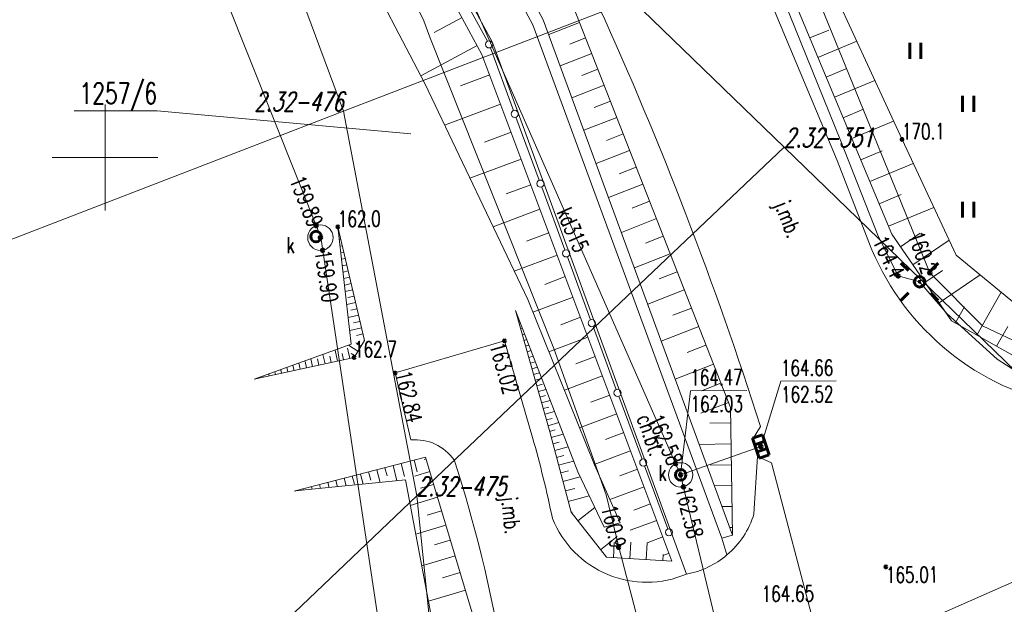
# Model space of a CAD drawing. Header units: metres. Extents: x 7582703 to 7587334, y 6019078 to 6022350.
# Tile 9 of 88: x 7585346 to 7585392, y 6019629 to 6019657. Entities that reach past the tile are written whole.
import ezdxf
from ezdxf.enums import TextEntityAlignment as Align

# ---------------------------------------------------------------- set-up
doc = ezdxf.new("R2010")
doc.units = ezdxf.units.M
doc.header["$MEASUREMENT"] = 0
doc.linetypes.add('EGDE', pattern=[0])
doc.layers.get('0').update_dxf_attribs({"color": 250, "linetype": 'CONTINUOUS', "lineweight": 100})
doc.layers.add('Dzialki', color=7, linetype='EGDE', lineweight=60)
doc.styles.get("Standard").update_dxf_attribs({"font": 'Simplex.SHX', "width": 0.75})

# ---------------------------------------------------------------- blocks, each defined once
blk = doc.blocks.new('1_OTRN')
at = {"linetype": 'Continuous'}
blk.add_circle((0, 0), 0.045, dxfattribs=at)
blk = doc.blocks.new('1_OTRS')
at = {"linetype": 'Continuous'}
blk.add_circle((0, 0), 0.045, dxfattribs=at)
blk = doc.blocks.new('1_OTZT')
at = {"linetype": 'Continuous'}
for p, q in [((-0.2625, -0.375), (-0.2625, 0.375)), ((0.2625, -0.375), (0.2625, 0.375))]:
    blk.add_line(p, q, dxfattribs=at)
blk = doc.blocks.new('4_SUEO_W')
at = {"linetype": 'Continuous'}
for p, q in [((-0.53035, 0.53035), (-0.8839, 0.8839)), ((0.53035, 0.53035), (0.8839, 0.8839)), ((-0.53035, -0.53035), (-0.8839, -0.8839)), ((0.53035, -0.53035), (0.8839, -0.8839))]:
    blk.add_line(p, q, dxfattribs=at)
blk.add_circle((0, 0), 0.025, dxfattribs=at)
blk = doc.blocks.new('4_SUPP')
at = {"linetype": 'Continuous'}
blk.add_circle((0, 0), 0.25, dxfattribs=at)
blk = doc.blocks.new('4_SUPS')
at = {"linetype": 'Continuous'}
blk.add_circle((0, 0), 0.0625, dxfattribs=at)
blk = doc.blocks.new('4_SUKK')
at = {"linetype": 'Continuous'}
for p, q in [((-0.5, -0.25), (-0.5, 0.25)), ((-0.5, 0.25), (0.5, 0.25)), ((-0.175, 0.25), (-0.175, -0.25)), ((0.175, 0.25), (0.175, -0.25)), ((0.5, 0.25), (0.5, -0.25)), ((0.5, -0.25), (-0.5, -0.25))]:
    blk.add_line(p, q, dxfattribs=at)
blk = doc.blocks.new('4_SUPW')
at = {"linetype": 'Continuous'}
blk.add_circle((0, 0), 0.25, dxfattribs=at)

msp = doc.modelspace()

# ---------------------------------------------------------------- linework, layer by layer
at = {"layer": 'Dzialki', "lineweight": 9}
for p, q in [((7585350.84, 6019680.2), (7585361.27, 6019652.19)), ((7585361.27, 6019652.19), (7585350.84, 6019680.2)), ((7585360.187, 6019646.24), (7585346.973, 6019679.453)), ((7585370.212, 6019656.269), (7585360.553, 6019674.07)), ((7585370.212, 6019656.269), (7585360.553, 6019674.07)), ((7585360.951, 6019674.413), (7585370.701, 6019656.502)), ((7585370.701, 6019656.502), (7585360.951, 6019674.413)), ((7585358.72, 6019673.077), (7585368.308, 6019655.425)), ((7585367.802, 6019654.871), (7585358.202, 6019672.753)), ((7585355.853, 6019671.186), (7585365.102, 6019653.492)), ((7585362.189, 6019669.112), (7585377.187, 6019635.007)), ((7585387.643, 6019650.854), (7585382.482, 6019662.038)), ((7585387.643, 6019650.854), (7585382.482, 6019662.038)), ((7585380.907, 6019661.336), (7585387.165, 6019646.37)), ((7585379.96, 6019660.919), (7585384.58, 6019649.852)), ((7585379.96, 6019660.919), (7585384.58, 6019649.852)), ((7585388.959, 6019644.553), (7585382.321, 6019660.817)), ((7585368.058, 6019655.493), (7585366.631, 6019658.125)), ((7585374.89, 6019657.45), (7585361.27, 6019652.19)), ((7585382.07, 6019650.49), (7585374.89, 6019657.45)), ((7585384.723, 6019650.843), (7585382.075, 6019657.384)), ((7585365.051, 6019656.461), (7585364.705, 6019657.169)), ((7585372.096, 6019657.182), (7585379.534, 6019638.194)), ((7585365.346, 6019655.683), (7585365.051, 6019656.461)), ((7585366.867, 6019656.614), (7585365.54, 6019655.902)), ((7585379.637, 6019632.165), (7585370.701, 6019656.502)), ((7585379.637, 6019632.165), (7585370.701, 6019656.502)), ((7585372.412, 6019656.376), (7585370.956, 6019655.806)), ((7585370.212, 6019656.269), (7585379.138, 6019632.011)), ((7585370.212, 6019656.269), (7585379.138, 6019632.011)), ((7585383.287, 6019655.645), (7585384.186, 6019656.021)), ((7585371.193, 6019640.974), (7585365.346, 6019655.683)), ((7585377.46, 6019630.319), (7585368.308, 6019655.425)), ((7585372.697, 6019655.649), (7585371.961, 6019655.361)), ((7585383.67, 6019654.729), (7585385.501, 6019655.495)), ((7585367.579, 6019655.288), (7585364.911, 6019653.856)), ((7585369.291, 6019652.219), (7585368.201, 6019655.175)), ((7585372.985, 6019654.913), (7585371.498, 6019654.331)), ((7585376.776, 6019630.934), (7585367.802, 6019654.871)), ((7585373.276, 6019654.17), (7585372.525, 6019653.876)), ((7585384.06, 6019653.796), (7585384.993, 6019654.186)), ((7585368.168, 6019653.897), (7585366.785, 6019653.379)), ((7585384.457, 6019652.846), (7585386.357, 6019653.641)), ((7585365.102, 6019653.492), (7585369.966, 6019643.286)), ((7585373.57, 6019653.419), (7585372.052, 6019652.824)), ((7585373.868, 6019652.659), (7585373.1, 6019652.358)), ((7585361.27, 6019652.19), (7585292.27, 6019625.56)), ((7585348.547, 6019652.197), (7585352.456, 6019652.197)), ((7585350, 6019647.5), (7585350, 6019652.5)), ((7585364.446, 6019651.116), (7585352.456, 6019652.197)), ((7585361.27, 6019652.19), (7585364.73, 6019634.01)), ((7585364.73, 6019634.01), (7585361.27, 6019652.19)), ((7585368.686, 6019652.515), (7585366.04, 6019651.523)), ((7585384.862, 6019651.879), (7585385.829, 6019652.283)), ((7585370.505, 6019648.925), (7585369.409, 6019651.899)), ((7585374.168, 6019651.892), (7585372.617, 6019651.284)), ((7585385.274, 6019650.893), (7585387.245, 6019651.718)), ((7585369.182, 6019651.192), (7585367.916, 6019650.717)), ((7585374.472, 6019651.116), (7585373.688, 6019650.809)), ((7585386.526, 6019646.246), (7585384.723, 6019650.843)), ((7585390.203, 6019645.382), (7585387.643, 6019650.854)), ((7585390.203, 6019645.382), (7585387.643, 6019650.854)), ((7585364.73, 6019634.01), (7585382.07, 6019650.49)), ((7585374.779, 6019650.332), (7585373.194, 6019649.711)), ((7585405.78, 6019627.53), (7585382.07, 6019650.49)), ((7585385.694, 6019649.89), (7585386.698, 6019650.309)), ((7585347.5, 6019650), (7585352.5, 6019650)), ((7585369.656, 6019649.926), (7585367.234, 6019649.018)), ((7585384.58, 6019649.852), (7585386.078, 6019646.002)), ((7585384.58, 6019649.852), (7585386.078, 6019646.002)), ((7585375.09, 6019649.539), (7585374.289, 6019649.226)), ((7585386.122, 6019648.864), (7585388.173, 6019649.722)), ((7585370.11, 6019648.715), (7585368.951, 6019648.281)), ((7585371.72, 6019645.63), (7585370.623, 6019648.605)), ((7585375.404, 6019648.738), (7585373.785, 6019648.104)), ((7585375.721, 6019647.929), (7585374.902, 6019647.608)), ((7585386.56, 6019647.817), (7585387.607, 6019648.255)), ((7585370.544, 6019647.556), (7585368.327, 6019646.725)), ((7585387.007, 6019646.748), (7585389.145, 6019647.643)), ((7585376.041, 6019647.111), (7585374.387, 6019646.463)), ((7585362.249, 6019641.36), (7585361.001, 6019646.721)), ((7585361.001, 6019646.721), (7585361.631, 6019641.175)), ((7585366.33, 6019605.326), (7585360.187, 6019646.24)), ((7585361.07, 6019646.424), (7585361.035, 6019646.416)), ((7585361.139, 6019646.126), (7585361.07, 6019646.11)), ((7585370.96, 6019646.448), (7585369.899, 6019646.05)), ((7585376.365, 6019646.284), (7585375.529, 6019645.956)), ((7585387.46, 6019644.402), (7585386.526, 6019646.246)), ((7585387.165, 6019646.37), (7585389.975, 6019642.28)), ((7585387.569, 6019645.782), (7585388.495, 6019646.418)), ((7585388.156, 6019644.928), (7585389.866, 6019646.102)), ((7585361.209, 6019645.829), (7585361.105, 6019645.804)), ((7585361.278, 6019645.531), (7585361.139, 6019645.499)), ((7585361.347, 6019645.234), (7585361.174, 6019645.193)), ((7585371.358, 6019645.387), (7585369.328, 6019644.626)), ((7585372.934, 6019642.336), (7585371.838, 6019645.31)), ((7585376.693, 6019645.448), (7585375.003, 6019644.786)), ((7585393.322, 6019642.824), (7585390.203, 6019645.382)), ((7585393.322, 6019642.824), (7585390.203, 6019645.382)), ((7585361.416, 6019644.936), (7585361.209, 6019644.888)), ((7585388.725, 6019644.1), (7585389.552, 6019644.669)), ((7585361.486, 6019644.638), (7585361.244, 6019644.582)), ((7585361.555, 6019644.341), (7585361.278, 6019644.276)), ((7585371.738, 6019644.372), (7585370.767, 6019644.007)), ((7585377.024, 6019644.603), (7585376.17, 6019644.268)), ((7585388.472, 6019644.13), (7585387.46, 6019644.402)), ((7585391.447, 6019642.051), (7585388.959, 6019644.553)), ((7585389.39, 6019643.133), (7585391.325, 6019644.462)), ((7585361.624, 6019644.043), (7585361.327, 6019643.974)), ((7585361.694, 6019643.746), (7585361.348, 6019643.665)), ((7585377.358, 6019643.749), (7585375.632, 6019643.073)), ((7585389.753, 6019642.629), (7585388.472, 6019644.13)), ((7585361.763, 6019643.448), (7585361.465, 6019643.379)), ((7585369.966, 6019643.286), (7585373.113, 6019635.488)), ((7585372.103, 6019643.4), (7585370.207, 6019642.69)), ((7585391.174, 6019641.606), (7585392.321, 6019643.645)), ((7585361.832, 6019643.151), (7585361.417, 6019643.054)), ((7585361.902, 6019642.853), (7585361.604, 6019642.784)), ((7585377.696, 6019642.886), (7585376.824, 6019642.544)), ((7585390.155, 6019642.179), (7585390.589, 6019642.952)), ((7585361.971, 6019642.556), (7585361.487, 6019642.443)), ((7585372.325, 6019635.152), (7585369.39, 6019642.772)), ((7585369.39, 6019642.772), (7585371.001, 6019637.043)), ((7585369.408, 6019642.705), (7585369.415, 6019642.707)), ((7585369.484, 6019642.437), (7585369.515, 6019642.445)), ((7585372.458, 6019642.452), (7585371.522, 6019642.101)), ((7585392.138, 6019640.476), (7585389.753, 6019642.629)), ((7585362.11, 6019641.96), (7585361.556, 6019641.832)), ((7585362.04, 6019642.258), (7585361.743, 6019642.189)), ((7585369.56, 6019642.168), (7585369.616, 6019642.184)), ((7585369.635, 6019641.899), (7585369.717, 6019641.922)), ((7585374.148, 6019639.041), (7585373.052, 6019642.016)), ((7585378.038, 6019642.014), (7585376.274, 6019641.323)), ((7585379.785, 6019624.165), (7585420.768, 6019642.283)), ((7585389.975, 6019642.28), (7585395.086, 6019639.407)), ((7585394.869, 6019640.425), (7585391.447, 6019642.051)), ((7585392.111, 6019641.079), (7585392.638, 6019642.016)), ((7585362.179, 6019641.663), (7585361.881, 6019641.594)), ((7585369.711, 6019641.63), (7585369.818, 6019641.66)), ((7585372.809, 6019641.516), (7585370.96, 6019640.823)), ((7585361.631, 6019641.175), (7585357.052, 6019639.522)), ((7585361.562, 6019640.512), (7585361.458, 6019640.985)), ((7585361.947, 6019640.858), (7585361.5, 6019641.128)), ((7585361.765, 6019640.556), (7585362.249, 6019641.36)), ((7585362.095, 6019641.103), (7585361.85, 6019641.25)), ((7585362.248, 6019641.365), (7585362.235, 6019641.362)), ((7585363.711, 6019639.82), (7585368.87, 6019641.338)), ((7585368.87, 6019641.338), (7585370.193, 6019636.777)), ((7585369.786, 6019641.361), (7585369.919, 6019641.399)), ((7585369.862, 6019641.093), (7585370.02, 6019641.137)), ((7585373.673, 6019634.062), (7585371.193, 6019640.974)), ((7585378.383, 6019641.132), (7585377.492, 6019640.783)), ((7585357.052, 6019639.522), (7585361.765, 6019640.556)), ((7585359.805, 6019640.126), (7585359.726, 6019640.488)), ((7585360.098, 6019640.19), (7585360.034, 6019640.483)), ((7585360.391, 6019640.255), (7585360.294, 6019640.693)), ((7585360.683, 6019640.319), (7585360.619, 6019640.612)), ((7585360.976, 6019640.383), (7585360.863, 6019640.898)), ((7585361.269, 6019640.447), (7585361.205, 6019640.74)), ((7585361.812, 6019640.635), (7585361.63, 6019640.744)), ((7585369.938, 6019640.824), (7585370.12, 6019640.875)), ((7585370.013, 6019640.555), (7585370.221, 6019640.614)), ((7585373.155, 6019640.592), (7585372.242, 6019640.25)), ((7585358.634, 6019639.869), (7585358.588, 6019640.077)), ((7585358.927, 6019639.933), (7585358.873, 6019640.18)), ((7585359.219, 6019639.998), (7585359.157, 6019640.282)), ((7585359.512, 6019640.062), (7585359.448, 6019640.355)), ((7585370.089, 6019640.286), (7585370.322, 6019640.352)), ((7585370.165, 6019640.018), (7585370.423, 6019640.09)), ((7585378.732, 6019640.241), (7585376.931, 6019639.535)), ((7585394.037, 6019639.239), (7585392.138, 6019640.476)), ((7585357.17, 6019639.548), (7585357.167, 6019639.563)), ((7585357.463, 6019639.612), (7585357.451, 6019639.666)), ((7585357.756, 6019639.677), (7585357.735, 6019639.769)), ((7585358.048, 6019639.741), (7585358.02, 6019639.872)), ((7585358.341, 6019639.805), (7585358.304, 6019639.974)), ((7585364.444, 6019636.655), (7585363.711, 6019639.82)), ((7585370.24, 6019639.749), (7585370.509, 6019639.824)), ((7585370.316, 6019639.48), (7585370.624, 6019639.567)), ((7585373.498, 6019639.679), (7585371.694, 6019639.003)), ((7585370.391, 6019639.211), (7585370.66, 6019639.287)), ((7585379.085, 6019639.34), (7585378.175, 6019638.984)), ((7585380.977, 6019636.345), (7585381.924, 6019639.428)), ((7585381.924, 6019639.428), (7585384.53, 6019639.447)), ((7585370.467, 6019638.943), (7585370.826, 6019639.044)), ((7585370.543, 6019638.674), (7585370.811, 6019638.749)), ((7585373.836, 6019638.777), (7585372.945, 6019638.443)), ((7585375.363, 6019635.747), (7585374.266, 6019638.721)), ((7585377.187, 6019635.007), (7585377.65, 6019638.976)), ((7585377.65, 6019638.976), (7585380.309, 6019638.995)), ((7585370.618, 6019638.405), (7585371.028, 6019638.52)), ((7585370.694, 6019638.136), (7585370.963, 6019638.212)), ((7585379.441, 6019638.43), (7585378.133, 6019637.917)), ((7585379.534, 6019638.194), (7585379.637, 6019632.165)), ((7585370.769, 6019637.867), (7585371.229, 6019637.997)), ((7585374.169, 6019637.887), (7585372.411, 6019637.228)), ((7585370.845, 6019637.599), (7585371.114, 6019637.674)), ((7585370.921, 6019637.33), (7585371.431, 6019637.473)), ((7585379.546, 6019637.461), (7585378.559, 6019637.444)), ((7585380.565, 6019636.652), (7585380.96, 6019637.285)), ((7585380.565, 6019636.652), (7585380.96, 6019637.285)), ((7585370.996, 6019637.061), (7585371.265, 6019637.137)), ((7585371.001, 6019637.043), (7585372.019, 6019633.24)), ((7585371.072, 6019636.777), (7585371.641, 6019636.929)), ((7585374.499, 6019637.007), (7585373.631, 6019636.682)), ((7585371.153, 6019636.477), (7585371.453, 6019636.557)), ((7585371.238, 6019636.16), (7585371.871, 6019636.33)), ((7585377.187, 6019635.007), (7585380.977, 6019636.345)), ((7585379.563, 6019636.474), (7585378.065, 6019636.448)), ((7585380.821, 6019635.874), (7585380.565, 6019636.652)), ((7585380.821, 6019635.874), (7585380.565, 6019636.652)), ((7585365.13, 6019635.84), (7585358.981, 6019634.246)), ((7585368.009, 6019626.28), (7585365.13, 6019635.84)), ((7585371.327, 6019635.825), (7585371.662, 6019635.915)), ((7585374.825, 6019636.139), (7585373.109, 6019635.496)), ((7585380.65, 6019633.162), (7585380.821, 6019635.874)), ((7585381.473, 6019635.578), (7585380.821, 6019635.874)), ((7585381.473, 6019635.578), (7585380.821, 6019635.874)), ((7585363.605, 6019635.445), (7585363.789, 6019634.733)), ((7585363.99, 6019635.545), (7585364.148, 6019634.936)), ((7585364.599, 6019635.703), (7585364.742, 6019635.151)), ((7585365.153, 6019635.763), (7585365.072, 6019635.738)), ((7585371.422, 6019635.471), (7585372.129, 6019635.661)), ((7585373.113, 6019635.488), (7585374.333, 6019632.736)), ((7585376.577, 6019632.453), (7585375.481, 6019635.427)), ((7585379.58, 6019635.487), (7585378.593, 6019635.47)), ((7585384.815, 6019622.901), (7585381.473, 6019635.578)), ((7585384.815, 6019622.901), (7585381.473, 6019635.578)), ((7585361.678, 6019634.945), (7585361.778, 6019634.56)), ((7585362.063, 6019635.045), (7585362.186, 6019634.571)), ((7585362.449, 6019635.145), (7585362.549, 6019634.76)), ((7585362.834, 6019635.245), (7585362.988, 6019634.652)), ((7585363.219, 6019635.345), (7585363.319, 6019634.96)), ((7585365.334, 6019635.16), (7585364.627, 6019634.947)), ((7585371.522, 6019635.098), (7585371.895, 6019635.198)), ((7585371.63, 6019634.692), (7585372.441, 6019634.909)), ((7585373.574, 6019632.541), (7585372.325, 6019635.152)), ((7585375.146, 6019635.281), (7585374.314, 6019634.969)), ((7585377.187, 6019635.007), (7585379.785, 6019624.165)), ((7585358.981, 6019634.246), (7585364.187, 6019634.773)), ((7585359.751, 6019634.446), (7585359.782, 6019634.327)), ((7585360.137, 6019634.545), (7585360.183, 6019634.368)), ((7585360.522, 6019634.645), (7585360.583, 6019634.408)), ((7585360.907, 6019634.745), (7585360.984, 6019634.449)), ((7585361.293, 6019634.845), (7585361.385, 6019634.489)), ((7585364.187, 6019634.773), (7585365.85, 6019626.045)), ((7585365.516, 6019634.558), (7585364.907, 6019634.375)), ((7585375.458, 6019634.449), (7585373.842, 6019633.843)), ((7585379.597, 6019634.5), (7585378.785, 6019634.486)), ((7585364.73, 6019634.01), (7585316.18, 6019587.83)), ((7585348.07, 6019618.16), (7585364.73, 6019634.01)), ((7585359.366, 6019634.346), (7585359.381, 6019634.286)), ((7585364.73, 6019634.01), (7585368.81, 6019593.95)), ((7585364.73, 6019634.01), (7585368.81, 6019593.95)), ((7585371.75, 6019634.245), (7585372.197, 6019634.365)), ((7585371.882, 6019633.752), (7585372.869, 6019634.016)), ((7585374.261, 6019631.586), (7585373.673, 6019634.062)), ((7585365.699, 6019633.949), (7585364.418, 6019633.563)), ((7585375.761, 6019633.641), (7585374.977, 6019633.347)), ((7585379.614, 6019633.513), (7585379.145, 6019633.505)), ((7585365.892, 6019633.308), (7585365.218, 6019633.105)), ((7585372.019, 6019633.24), (7585373.684, 6019631.112)), ((7585372.025, 6019633.232), (7585372.063, 6019633.262)), ((7585372.337, 6019632.833), (7585373.136, 6019633.458)), ((7585366.095, 6019632.634), (7585364.676, 6019632.207)), ((7585374.333, 6019632.736), (7585373.574, 6019632.541)), ((7585376.055, 6019632.856), (7585374.803, 6019632.387)), ((7585379.138, 6019632.011), (7585379.637, 6019632.165)), ((7585379.631, 6019632.526), (7585379.505, 6019632.524)), ((7585366.309, 6019631.925), (7585365.562, 6019631.7)), ((7585373.405, 6019631.469), (7585374.195, 6019632.088)), ((7585374.009, 6019631.093), (7585374.05, 6019631.811)), ((7585374.787, 6019631.048), (7585374.831, 6019631.826)), ((7585375.565, 6019631.004), (7585375.61, 6019631.793)), ((7585376.346, 6019632.08), (7585375.6, 6019631.8)), ((7585379.374, 6019631.223), (7585379.138, 6019632.011)), ((7585376.328, 6019623.78), (7585374.261, 6019631.586)), ((7585374.261, 6019631.586), (7585376.328, 6019623.78)), ((7585376.342, 6019630.959), (7585376.359, 6019631.241)), ((7585376.637, 6019631.304), (7585376.396, 6019631.213)), ((7585366.534, 6019631.178), (7585364.962, 6019630.705)), ((7585373.684, 6019631.112), (7585376.776, 6019630.934)), ((7585366.77, 6019630.392), (7585365.944, 6019630.143)), ((7585367.019, 6019629.566), (7585365.279, 6019629.042))]:
    msp.add_line(p, q, dxfattribs=at)
for centre, radius in [((7585368.139, 6019655.344), 0.17), ((7585368.139, 6019655.344), 0.17), ((7585369.35, 6019652.059), 0.17), ((7585370.564, 6019648.765), 0.17), ((7585360.174, 6019646.215), 0.602), ((7585371.779, 6019645.47), 0.17), ((7585372.993, 6019642.176), 0.17), ((7585374.207, 6019638.881), 0.17), ((7585375.422, 6019635.587), 0.17), ((7585377.187, 6019635.007), 0.576), ((7585376.636, 6019632.293), 0.17)]:
    msp.add_circle(centre, radius, dxfattribs=at)
for centre, radius, start, end in [((7585209.75, 6019582.793), 179.673, 17.65477, 31.21581), ((7585209.75, 6019582.793), 179.673, 17.65477, 31.21581), ((7585397.616, 6019650.448), 12.365, 201.0738, 257.5204), ((7585397.616, 6019650.448), 12.365, 201.0738, 257.5204), ((7585318.68, 6019622.144), 53.551, 11.634, 15.8575), ((7585364.646, 6019634.404), 2.261, 35.3002, 95.1253), ((7585303.767, 6019615.406), 65.928, 1.37833, 17.93737), ((7585376.723, 6019634.356), 4.105, 310.2276, 343.083), ((7585375.578, 6019634.724), 4.79, 201.8168, 293.1408), ((7585376.723, 6019634.357), 4.105, 280.346, 310.221), ((7585376.723, 6019634.357), 4.105, 280.3438, 310.2232)]:
    msp.add_arc(centre, radius, start, end, dxfattribs=at)
for p in [(7585361.001, 6019646.721), (7585358.981, 6019634.246)]:
    msp.add_point(p, dxfattribs=at)

# ---------------------------------------------------------------- block references
for name, p in [('1_OTZT', (7585388.266, 6019655.036)), ('1_OTZT', (7585390.766, 6019652.536)), ('1_OTZT', (7585390.766, 6019647.536)), ('4_SUPS', (7585359.971, 6019646.784)), ('4_SUPS', (7585360.174, 6019646.215)), ('4_SUPS', (7585360.281, 6019645.616)), ('4_SUEO_W', (7585388.472, 6019644.13)), ('4_SUPS', (7585387.46, 6019644.402)), ('4_SUPP', (7585388.472, 6019644.13)), ('4_SUPP', (7585388.472, 6019644.13)), ('4_SUPS', (7585388.959, 6019644.553)), ('4_SUPS', (7585380.977, 6019636.345)), ('4_SUPS', (7585376.954, 6019635.537)), ('4_SUPS', (7585377.187, 6019635.007)), ('4_SUPS', (7585377.321, 6019634.445)), ('4_SUPS', (7585374.261, 6019631.586))]:
    msp.add_blockref(name, p, dxfattribs=at)
for name, p, rotation in [('1_OTRN', (7585387.643, 6019650.854), 0.4138721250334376), ('1_OTRN', (7585361.001, 6019646.721), 0.4138721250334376), ('4_SUPW', (7585359.964, 6019646.264), 0.4138721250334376), ('1_OTRS', (7585368.87, 6019641.338), 0.4138721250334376), ('1_OTRN', (7585361.765, 6019640.556), 0.4138721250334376), ('1_OTRS', (7585363.711, 6019639.82), 0.4138721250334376), ('4_SUKK', (7585380.977, 6019636.345), 288.8425906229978), ('4_SUPW', (7585377.187, 6019635.007), 0.4138721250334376), ('1_OTRS', (7585386.879, 6019630.657), 0.4138721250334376)]:
    msp.add_blockref(name, p, dxfattribs=dict(at, rotation=rotation))

# ---------------------------------------------------------------- texts
at = {"layer": 'Dzialki', "lineweight": 9, "width": 0.7}
msp.add_text('1257/6', height=1, dxfattribs=at).set_placement((7585352.456, 6019652.531), align=Align.RIGHT)
at = {"layer": 'Dzialki', "lineweight": 9, "oblique": 15, "width": 0.7}
msp.add_text('2.32-476', height=0.9, dxfattribs=at).set_placement((7585361.27, 6019652.19), align=Align.RIGHT)
for s, p in [('2.32-351', (7585382.07, 6019650.49)), ('2.32-475', (7585364.73, 6019634.01))]:
    msp.add_text(s, height=0.9, dxfattribs=at).set_placement(p)
at = {"layer": 'Dzialki', "lineweight": 9, "width": 0.7}
for s, rotation, p in [('170.1', 0.4139, (7585387.643, 6019650.854)), ('162.0', 0.4139, (7585361.001, 6019646.721)), ('162.7', 0.4139, (7585361.765, 6019640.556)), ('162.84', 283.0383, (7585363.711, 6019639.82))]:
    msp.add_text(s, height=0.75, rotation=rotation, dxfattribs=at).set_placement(p)
for s, rotation, p in [('159.89', 291.6963, (7585359.971, 6019646.784)), ('164.4', 296.3301, (7585387.46, 6019644.402)), ('160.2', 289.8565, (7585388.959, 6019644.553)), ('162.58', 293.7376, (7585376.954, 6019635.537)), ('160.9', 283.3738, (7585374.261, 6019631.586))]:
    msp.add_text(s, height=0.75, rotation=rotation, dxfattribs=at).set_placement(p, align=Align.MIDDLE_RIGHT)
for s, rotation, p in [('j.mb.', 291.4513, (7585382.177, 6019647.063)), ('kd315', 293.7376, (7585372.096, 6019646.584)), ('ch.bt.', 289.6265, (7585375.783, 6019636.894)), ('j.mb.', 276.3453, (7585369.073, 6019633.098))]:
    msp.add_text(s, height=0.75, rotation=rotation, dxfattribs=at).set_placement(p, align=Align.MIDDLE)
for p in [(7585358.575, 6019646.237), (7585376.147, 6019635.473)]:
    msp.add_text('k', height=0.75, dxfattribs=at).set_placement(p, align=Align.TOP_LEFT)
for s, rotation, p in [('159.90', 278.5383, (7585360.281, 6019645.616)), ('162.58', 283.4607, (7585377.321, 6019634.445))]:
    msp.add_text(s, height=0.75, rotation=rotation, dxfattribs=at).set_placement(p, align=Align.MIDDLE_LEFT)
for s, rotation, p in [('163.02', 286.1769, (7585368.87, 6019641.338)), ('164.66', 0.4139, (7585381.917, 6019640.428)), ('164.47', 0.4139, (7585377.642, 6019639.976)), ('162.52', 0.4139, (7585381.926, 6019639.178)), ('162.03', 0.4139, (7585377.651, 6019638.726)), ('165.01', 0.4139, (7585386.879, 6019630.657)), ('164.65', 0.4139, (7585381.012, 6019629.762))]:
    msp.add_text(s, height=0.75, rotation=rotation, dxfattribs=at).set_placement(p, align=Align.TOP_LEFT)

doc.saveas('drawing.dxf')
